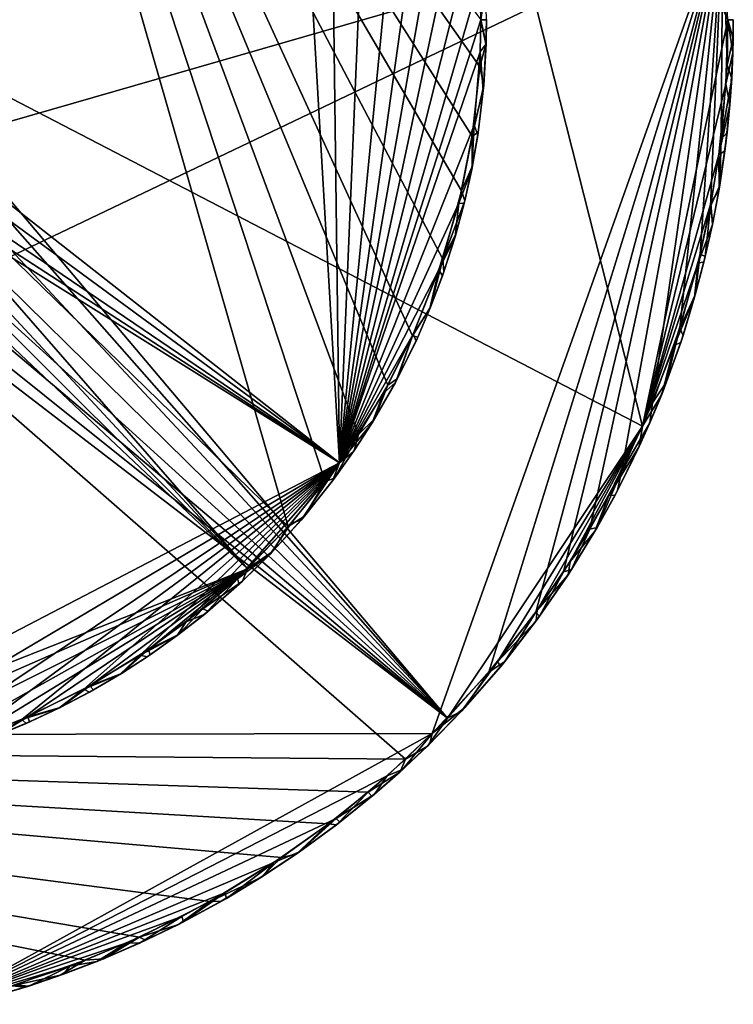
# Model space of a CAD drawing. Header units: inches. Extents: x -7.3 to 7.3, y -7.3 to 7.3.
# Tile 12 of 13: x 2.2 to 7.3, y -7.1 to 0. Entities that reach past the tile are written whole.
import ezdxf

# ---------------------------------------------------------------- set-up
doc = ezdxf.new("R2010")
doc.units = ezdxf.units.IN
doc.layers.get('0').update_dxf_attribs({"true_color": 0xc2ced6})

msp = doc.modelspace()

# ---------------------------------------------------------------- linework, layer by layer
for points in [[(6.6326, -2.9178), (0.9871, 0.0122), (4.441, 5.7256), (6.6326, -2.9178)], [(4.441, 5.7256), (7.2441, 0), (6.6326, -2.9178), (4.441, 5.7256)], [(4.0907, -3.638), (0.3764, -0.021), (1.5299, 5.2582), (4.0907, -3.638)], [(4.5949, -2.9758), (4.356, -3.3143), (1.5299, 5.2582), (4.5949, -2.9758)], [(4.8041, -2.622), (4.5949, -2.9758), (1.5299, 5.2582), (4.8041, -2.622)], [(1.5299, 5.2582), (4.356, -3.3143), (4.0907, -3.638), (1.5299, 5.2582)], [(1.5299, 5.2582), (5.4098, -0.8369), (5.3331, -1.2293), (1.5299, 5.2582)], [(5.4653, -0.3395), (5.4098, -0.8369), (1.5299, 5.2582), (5.4653, -0.3395)], [(4.8041, -2.622), (1.5299, 5.2582), (4.9816, -2.2694), (4.8041, -2.622)], [(5.2002, -1.7182), (4.9816, -2.2694), (1.5299, 5.2582), (5.2002, -1.7182)], [(5.3331, -1.2293), (5.2002, -1.7182), (1.5299, 5.2582), (5.3331, -1.2293)], [(1.5299, 5.2582), (5.4724, 0), (5.4653, -0.3395), (1.5299, 5.2582)], [(4.0565, 3.6746), (0.3764, 0.021), (4.4589, -3.1799), (4.0565, 3.6746)], [(4.4589, -3.1799), (4.3741, 3.2925), (4.0565, 3.6746), (4.4589, -3.1799)], [(4.3741, 3.2925), (4.4589, -3.1799), (4.7096, 2.7943), (4.3741, 3.2925)], [(4.7096, 2.7943), (4.4589, -3.1799), (4.9863, 2.2598), (4.7096, 2.7943)], [(4.9863, 2.2598), (4.4589, -3.1799), (5.1586, 1.8287), (4.9863, 2.2598)], [(5.1586, 1.8287), (4.4589, -3.1799), (5.2768, 1.455), (5.1586, 1.8287)], [(5.2768, 1.455), (4.4589, -3.1799), (5.3665, 1.0761), (5.2768, 1.455)], [(5.4306, 0.6876), (5.3665, 1.0761), (4.4589, -3.1799), (5.4306, 0.6876)], [(-5.1056, -5.1411), (5.1239, -5.1234), (7.2075, 0.7445), (-5.1056, -5.1411)], [(-5.1056, -5.1411), (7.2075, 0.7445), (1.0348, -1.0349), (-5.1056, -5.1411)], [(1.0348, -1.0349), (7.2075, 0.7445), (0.9871, 0.0122), (1.0348, -1.0349)], [(5.1239, -5.1234), (5.5307, -4.6827), (7.2075, 0.7445), (5.1239, -5.1234)], [(5.5307, -4.6827), (5.866, -4.2517), (7.2075, 0.7445), (5.5307, -4.6827)], [(7.2075, 0.7445), (5.866, -4.2517), (6.0651, -3.9619), (7.2075, 0.7445)], [(7.2075, 0.7445), (6.0651, -3.9619), (6.2552, -3.6553), (7.2075, 0.7445)], [(6.2552, -3.6553), (6.481, -3.2415), (7.2075, 0.7445), (6.2552, -3.6553)], [(7.2075, 0.7445), (6.481, -3.2415), (6.7035, -2.7494), (7.2075, 0.7445)], [(7.2075, 0.7445), (6.7035, -2.7494), (6.9005, -2.214), (7.2075, 0.7445)], [(6.9005, -2.214), (7.0466, -1.6832), (7.2075, 0.7445), (6.9005, -2.214)], [(7.0466, -1.6832), (7.1196, -1.3395), (7.2075, 0.7445), (7.0466, -1.6832)], [(7.2075, 0.7445), (7.1196, -1.3395), (7.1955, -0.8569), (7.2075, 0.7445)], [(7.2075, 0.7445), (7.1955, -0.8569), (7.2389, -0.3248), (7.2075, 0.7445)], [(7.2389, -0.3248), (7.2441, 0), (7.2075, 0.7445), (7.2389, -0.3248)], [(5.4656, 0.2947), (5.4306, 0.6876), (4.4589, -3.1799), (5.4656, 0.2947)], [(5.4724, 0), (5.4656, 0.2947), (4.4589, -3.1799), (5.4724, 0)], [(5.4656, 0.2947), (5.4724, 0), (5.5069, 0.2417), (5.4656, 0.2947)], [(5.4724, 0), (5.5123, 0.0006), (5.5069, 0.2417), (5.4724, 0)], [(0.3447, -0.1619), (4.4589, -3.1799), (0.3764, 0.021), (0.3447, -0.1619)], [(5.2331, -5.0116), (0.9678, -0.1791), (0.9871, 0.0122), (5.2331, -5.0116)], [(0.9871, 0.0122), (6.6326, -2.9178), (5.2331, -5.0116), (0.9871, 0.0122)], [(5.4653, -0.3395), (5.4724, 0), (5.5093, -0.176), (5.4653, -0.3395)], [(5.4724, 0), (5.5097, -0.1743), (5.5123, 0.0006), (5.4724, 0)], [(5.5118, 0), (5.5093, -0.176), (5.4724, 0), (5.5118, 0)], [(5.5097, -0.1743), (5.5093, -0.176), (5.5118, 0), (5.5097, -0.1743)], [(5.5118, 0), (5.5123, 0.0006), (5.5097, -0.1743), (5.5118, 0)], [(6.6326, -2.9178), (7.2441, 0), (7.2313, -0.4633), (6.6326, -2.9178)], [(7.2313, -0.4633), (7.2441, 0), (7.2801, -0.238), (7.2313, -0.4633)], [(7.2825, -0.1338), (7.2838, 0.0001), (7.2441, 0), (7.2825, -0.1338)], [(7.2441, 0), (7.2835, 0), (7.2801, -0.238), (7.2441, 0)], [(7.2825, -0.1338), (7.2801, -0.238), (7.2835, 0), (7.2825, -0.1338)], [(7.2835, 0), (7.2838, 0.0001), (7.2825, -0.1338), (7.2835, 0)], [(3.797, -3.9419), (0.3237, -0.2011), (0.3764, -0.021), (3.797, -3.9419)], [(0.3764, -0.021), (4.0907, -3.638), (3.797, -3.9419), (0.3764, -0.021)], [(5.4686, -0.2299), (5.4724, 0), (4.4589, -3.1799), (5.4686, -0.2299)], [(5.4724, 0), (5.4686, -0.2299), (5.5097, -0.1743), (5.4724, 0)], [(7.2389, -0.3248), (7.2825, -0.1338), (7.2441, 0), (7.2389, -0.3248)], [(7.2389, -0.3248), (7.2721, -0.4222), (7.2825, -0.1338), (7.2389, -0.3248)], [(7.2801, -0.238), (7.2825, -0.1338), (7.2721, -0.4222), (7.2801, -0.238)], [(0.1767, -0.3347), (0.3237, -0.2011), (3.797, -3.9419), (0.1767, -0.3347)], [(4.4589, -3.1799), (0.3447, -0.1619), (0.2231, -0.3041), (4.4589, -3.1799)], [(0.9678, -0.1791), (5.2331, -5.0116), (0.9122, -0.3786), (0.9678, -0.1791)], [(5.4653, -0.3395), (5.5093, -0.176), (5.493, -0.4706), (5.4653, -0.3395)], [(5.4686, -0.2299), (5.49, -0.5078), (5.5097, -0.1743), (5.4686, -0.2299)], [(5.5097, -0.1743), (5.49, -0.5078), (5.493, -0.4706), (5.5097, -0.1743)], [(5.493, -0.4706), (5.5093, -0.176), (5.5097, -0.1743), (5.493, -0.4706)], [(5.4686, -0.2299), (4.4589, -3.1799), (5.4234, -0.7572), (5.4686, -0.2299)], [(5.4686, -0.2299), (5.4234, -0.7572), (5.49, -0.5078), (5.4686, -0.2299)], [(7.2801, -0.238), (7.2589, -0.6102), (7.2313, -0.4633), (7.2801, -0.238)], [(7.2721, -0.4222), (7.2589, -0.6102), (7.2801, -0.238), (7.2721, -0.4222)], [(0.021, -0.3764), (0.1767, -0.3347), (3.797, -3.9419), (0.021, -0.3764)], [(0.2231, -0.3041), (0.1048, -0.3607), (4.4589, -3.1799), (0.2231, -0.3041)], [(5.4098, -0.8369), (5.4653, -0.3395), (5.493, -0.4706), (5.4098, -0.8369)], [(7.2389, -0.3248), (7.1955, -0.8569), (7.2721, -0.4222), (7.2389, -0.3248)], [(3.797, -3.9419), (-0.0825, -5.4722), (0.021, -0.3764), (3.797, -3.9419)], [(4.4589, -3.1799), (0.1048, -0.3607), (-0.021, -0.3764), (4.4589, -3.1799)], [(-0.021, -0.3764), (0.0534, -5.4739), (4.4589, -3.1799), (-0.021, -0.3764)], [(0.9122, -0.3786), (5.2331, -5.0116), (0.7676, -0.6235), (0.9122, -0.3786)], [(7.1955, -0.8569), (7.2394, -0.8092), (7.2721, -0.4222), (7.1955, -0.8569)], [(7.2589, -0.6102), (7.2721, -0.4222), (7.2394, -0.8092), (7.2589, -0.6102)], [(5.4098, -0.8369), (5.493, -0.4706), (5.4529, -0.8086), (5.4098, -0.8369)], [(5.4529, -0.8086), (5.493, -0.4706), (5.49, -0.5078), (5.4529, -0.8086)], [(7.1797, -0.9691), (6.6326, -2.9178), (7.2313, -0.4633), (7.1797, -0.9691)], [(7.1797, -0.9691), (7.2313, -0.4633), (7.2589, -0.6102), (7.1797, -0.9691)], [(5.4234, -0.7572), (5.4499, -0.8287), (5.49, -0.5078), (5.4234, -0.7572)], [(5.49, -0.5078), (5.4499, -0.8287), (5.4529, -0.8086), (5.49, -0.5078)], [(0.7676, -0.6235), (5.2331, -5.0116), (0.5814, -0.7958), (0.7676, -0.6235)], [(7.2589, -0.6102), (7.2224, -0.9423), (7.1797, -0.9691), (7.2589, -0.6102)], [(7.2394, -0.8092), (7.2224, -0.9423), (7.2589, -0.6102), (7.2394, -0.8092)], [(5.3133, -1.3172), (5.4234, -0.7572), (4.4589, -3.1799), (5.3133, -1.3172)], [(5.3133, -1.3172), (5.4066, -1.0746), (5.4234, -0.7572), (5.3133, -1.3172)], [(5.4234, -0.7572), (5.4066, -1.0746), (5.4499, -0.8287), (5.4234, -0.7572)], [(0.3786, -0.9122), (0.5814, -0.7958), (5.2331, -5.0116), (0.3786, -0.9122)], [(5.4098, -0.8369), (5.4105, -1.054), (5.3331, -1.2293), (5.4098, -0.8369)], [(5.4499, -0.8287), (5.4066, -1.0746), (5.4105, -1.054), (5.4499, -0.8287)], [(5.4098, -0.8369), (5.4529, -0.8086), (5.4105, -1.054), (5.4098, -0.8369)], [(5.4105, -1.054), (5.4529, -0.8086), (5.4499, -0.8287), (5.4105, -1.054)], [(7.1955, -0.8569), (7.1864, -1.1885), (7.2394, -0.8092), (7.1955, -0.8569)], [(7.2224, -0.9423), (7.2394, -0.8092), (7.1864, -1.1885), (7.2224, -0.9423)], [(0.3786, -0.9122), (5.2331, -5.0116), (0.1791, -0.9678), (0.3786, -0.9122)], [(7.1955, -0.8569), (7.1196, -1.3395), (7.1864, -1.1885), (7.1955, -0.8569)], [(-5.0268, -5.2195), (-0.0122, -0.9871), (4.931, -5.3079), (-5.0268, -5.2195)], [(-0.0122, -0.9871), (0.1791, -0.9678), (5.2331, -5.0116), (-0.0122, -0.9871)], [(5.2331, -5.0116), (4.931, -5.3079), (-0.0122, -0.9871), (5.2331, -5.0116)], [(7.1797, -0.9691), (7.1235, -1.3185), (6.6326, -2.9178), (7.1797, -0.9691)], [(7.1235, -1.3185), (7.1797, -0.9691), (7.182, -1.2157), (7.1235, -1.3185)], [(7.1797, -0.9691), (7.2224, -0.9423), (7.182, -1.2157), (7.1797, -0.9691)], [(7.1864, -1.1885), (7.182, -1.2157), (7.2224, -0.9423), (7.1864, -1.1885)], [(5.3331, -1.2293), (5.4105, -1.054), (5.3573, -1.2988), (5.3331, -1.2293)], [(5.3573, -1.2988), (5.4105, -1.054), (5.4066, -1.0746), (5.3573, -1.2988)], [(5.3133, -1.3172), (5.3525, -1.3185), (5.4066, -1.0746), (5.3133, -1.3172)], [(5.4066, -1.0746), (5.3525, -1.3185), (5.3573, -1.2988), (5.4066, -1.0746)], [(7.1196, -1.3395), (7.1362, -1.4569), (7.1864, -1.1885), (7.1196, -1.3395)], [(7.182, -1.2157), (7.1864, -1.1885), (7.1362, -1.4569), (7.182, -1.2157)], [(5.2002, -1.7182), (5.3331, -1.2293), (5.3573, -1.2988), (5.2002, -1.7182)], [(7.182, -1.2157), (7.1339, -1.4686), (7.1235, -1.3185), (7.182, -1.2157)], [(7.1362, -1.4569), (7.1339, -1.4686), (7.182, -1.2157), (7.1362, -1.4569)], [(5.3133, -1.3172), (4.4589, -3.1799), (5.1719, -1.7959), (5.3133, -1.3172)], [(5.3133, -1.3172), (5.1719, -1.7959), (5.2871, -1.5594), (5.3133, -1.3172)], [(5.2002, -1.7182), (5.3573, -1.2988), (5.2929, -1.5393), (5.2002, -1.7182)], [(5.3133, -1.3172), (5.2871, -1.5594), (5.3525, -1.3185), (5.3133, -1.3172)], [(5.3525, -1.3185), (5.2871, -1.5594), (5.2929, -1.5393), (5.3525, -1.3185)], [(5.2929, -1.5393), (5.3573, -1.2988), (5.3525, -1.3185), (5.2929, -1.5393)], [(7.1235, -1.3185), (7.0326, -1.7442), (6.6326, -2.9178), (7.1235, -1.3185)], [(7.0326, -1.7442), (7.1235, -1.3185), (7.1339, -1.4686), (7.0326, -1.7442)], [(7.1196, -1.3395), (7.0466, -1.6832), (7.0829, -1.7005), (7.1196, -1.3395)], [(7.0829, -1.7005), (7.1362, -1.4569), (7.1196, -1.3395), (7.0829, -1.7005)], [(7.0326, -1.7442), (7.1339, -1.4686), (7.0733, -1.7396), (7.0326, -1.7442)], [(7.0829, -1.7005), (7.0733, -1.7396), (7.1339, -1.4686), (7.0829, -1.7005)], [(7.1339, -1.4686), (7.1362, -1.4569), (7.0829, -1.7005), (7.1339, -1.4686)], [(5.2002, -1.7182), (5.2929, -1.5393), (5.207, -1.8104), (5.2002, -1.7182)], [(5.207, -1.8104), (5.2929, -1.5393), (5.2871, -1.5594), (5.207, -1.8104)], [(5.1719, -1.7959), (5.1971, -1.8388), (5.2871, -1.5594), (5.1719, -1.7959)], [(5.2871, -1.5594), (5.1971, -1.8388), (5.207, -1.8104), (5.2871, -1.5594)], [(7.0466, -1.6832), (6.9005, -2.214), (7.0107, -1.9754), (7.0466, -1.6832)], [(7.0107, -1.9754), (7.0829, -1.7005), (7.0466, -1.6832), (7.0107, -1.9754)], [(4.9816, -2.2694), (5.2002, -1.7182), (5.1108, -2.0642), (4.9816, -2.2694)], [(5.2002, -1.7182), (5.207, -1.8104), (5.1108, -2.0642), (5.2002, -1.7182)], [(7.0326, -1.7442), (6.861, -2.3358), (6.6326, -2.9178), (7.0326, -1.7442)], [(6.861, -2.3358), (7.0326, -1.7442), (7.0059, -1.9924), (6.861, -2.3358)], [(7.0059, -1.9924), (7.0326, -1.7442), (7.0733, -1.7396), (7.0059, -1.9924)], [(7.0107, -1.9754), (7.0059, -1.9924), (7.0733, -1.7396), (7.0107, -1.9754)], [(7.0733, -1.7396), (7.0829, -1.7005), (7.0107, -1.9754), (7.0733, -1.7396)], [(4.9872, -2.2568), (5.1719, -1.7959), (4.4589, -3.1799), (4.9872, -2.2568)], [(5.1719, -1.7959), (4.9872, -2.2568), (5.1071, -2.0735), (5.1719, -1.7959)], [(5.1719, -1.7959), (5.1071, -2.0735), (5.1971, -1.8388), (5.1719, -1.7959)], [(5.1108, -2.0642), (5.207, -1.8104), (5.1971, -1.8388), (5.1108, -2.0642)], [(5.1971, -1.8388), (5.1071, -2.0735), (5.1108, -2.0642), (5.1971, -1.8388)], [(6.9005, -2.214), (6.923, -2.2667), (7.0107, -1.9754), (6.9005, -2.214)], [(7.0059, -1.9924), (7.0107, -1.9754), (6.923, -2.2667), (7.0059, -1.9924)], [(6.9069, -2.3162), (6.861, -2.3358), (7.0059, -1.9924), (6.9069, -2.3162)], [(6.923, -2.2667), (6.9069, -2.3162), (7.0059, -1.9924), (6.923, -2.2667)], [(5.1108, -2.0642), (5.0203, -2.2772), (4.9816, -2.2694), (5.1108, -2.0642)], [(4.9872, -2.2568), (5.0072, -2.3062), (5.1071, -2.0735), (4.9872, -2.2568)], [(5.1071, -2.0735), (5.0072, -2.3062), (5.0203, -2.2772), (5.1071, -2.0735)], [(5.0203, -2.2772), (5.1108, -2.0642), (5.1071, -2.0735), (5.0203, -2.2772)], [(4.9872, -2.2568), (4.4589, -3.1799), (4.7733, -2.6805), (4.9872, -2.2568)], [(4.9872, -2.2568), (4.7733, -2.6805), (4.8592, -2.6045), (4.9872, -2.2568)], [(4.9872, -2.2568), (4.8592, -2.6045), (5.0072, -2.3062), (4.9872, -2.2568)], [(6.9005, -2.214), (6.7035, -2.7494), (6.8051, -2.5977), (6.9005, -2.214)], [(6.9005, -2.214), (6.8051, -2.5977), (6.923, -2.2667), (6.9005, -2.214)], [(4.8746, -2.5753), (4.8041, -2.622), (4.9816, -2.2694), (4.8746, -2.5753)], [(5.0072, -2.3062), (4.8592, -2.6045), (4.8746, -2.5753), (5.0072, -2.3062)], [(4.9816, -2.2694), (5.0203, -2.2772), (4.8746, -2.5753), (4.9816, -2.2694)], [(4.8746, -2.5753), (5.0203, -2.2772), (5.0072, -2.3062), (4.8746, -2.5753)], [(6.7699, -2.6896), (6.861, -2.3358), (6.9069, -2.3162), (6.7699, -2.6896)], [(6.8051, -2.5977), (6.7699, -2.6896), (6.9069, -2.3162), (6.8051, -2.5977)], [(6.9069, -2.3162), (6.923, -2.2667), (6.8051, -2.5977), (6.9069, -2.3162)], [(6.6326, -2.9178), (6.861, -2.3358), (6.7699, -2.6896), (6.6326, -2.9178)], [(4.7733, -2.6805), (4.6928, -2.8928), (4.8592, -2.6045), (4.7733, -2.6805)], [(4.8592, -2.6045), (4.6928, -2.8928), (4.7093, -2.8656), (4.8592, -2.6045)], [(4.8041, -2.622), (4.8746, -2.5753), (4.7093, -2.8656), (4.8041, -2.622)], [(4.7093, -2.8656), (4.8746, -2.5753), (4.8592, -2.6045), (4.7093, -2.8656)], [(6.7035, -2.7494), (6.6852, -2.8929), (6.8051, -2.5977), (6.7035, -2.7494)], [(6.7699, -2.6896), (6.8051, -2.5977), (6.6852, -2.8929), (6.7699, -2.6896)], [(4.4589, -3.1799), (4.6928, -2.8928), (4.7733, -2.6805), (4.4589, -3.1799)], [(4.5949, -2.9758), (4.8041, -2.622), (4.7093, -2.8656), (4.5949, -2.9758)], [(6.481, -3.2415), (6.6852, -2.8929), (6.7035, -2.7494), (6.481, -3.2415)], [(6.6093, -3.0641), (6.6326, -2.9178), (6.7699, -2.6896), (6.6093, -3.0641)], [(6.6852, -2.8929), (6.6093, -3.0641), (6.7699, -2.6896), (6.6852, -2.8929)], [(4.4589, -3.1799), (4.5567, -3.1016), (4.6928, -2.8928), (4.4589, -3.1799)], [(4.6928, -2.8928), (4.5567, -3.1016), (4.5629, -3.0926), (4.6928, -2.8928)], [(4.7093, -2.8656), (4.5629, -3.0926), (4.5949, -2.9758), (4.7093, -2.8656)], [(4.5629, -3.0926), (4.7093, -2.8656), (4.6928, -2.8928), (4.5629, -3.0926)], [(6.481, -3.2415), (6.5684, -3.1478), (6.6852, -2.8929), (6.481, -3.2415)], [(6.6093, -3.0641), (6.6852, -2.8929), (6.5684, -3.1478), (6.6093, -3.0641)], [(5.5925, -4.6083), (5.2331, -5.0116), (6.6326, -2.9178), (5.5925, -4.6083)], [(5.8758, -4.2376), (5.5925, -4.6083), (6.6326, -2.9178), (5.8758, -4.2376)], [(5.8758, -4.2376), (6.6326, -2.9178), (6.1133, -3.8887), (5.8758, -4.2376)], [(6.3914, -3.4147), (6.1133, -3.8887), (6.6326, -2.9178), (6.3914, -3.4147)], [(6.3914, -3.4147), (6.6326, -2.9178), (6.6093, -3.0641), (6.3914, -3.4147)], [(4.356, -3.3143), (4.5949, -2.9758), (4.4228, -3.2906), (4.356, -3.3143)], [(4.5949, -2.9758), (4.5629, -3.0926), (4.4228, -3.2906), (4.5949, -2.9758)], [(4.4589, -3.1799), (4.4086, -3.31), (4.5567, -3.1016), (4.4589, -3.1799)], [(4.5567, -3.1016), (4.4086, -3.31), (4.4228, -3.2906), (4.5567, -3.1016)], [(4.4228, -3.2906), (4.5629, -3.0926), (4.5567, -3.1016), (4.4228, -3.2906)], [(6.4351, -3.413), (6.3914, -3.4147), (6.6093, -3.0641), (6.4351, -3.413)], [(6.4539, -3.3778), (6.4351, -3.413), (6.6093, -3.0641), (6.4539, -3.3778)], [(6.6093, -3.0641), (6.5684, -3.1478), (6.4539, -3.3778), (6.6093, -3.0641)], [(6.481, -3.2415), (6.4539, -3.3778), (6.5684, -3.1478), (6.481, -3.2415)], [(0.6465, -5.4382), (4.4589, -3.1799), (0.0534, -5.4739), (0.6465, -5.4382)], [(0.6465, -5.4382), (1.2437, -5.3318), (4.4589, -3.1799), (0.6465, -5.4382)], [(1.2437, -5.3318), (1.721, -5.1967), (4.4589, -3.1799), (1.2437, -5.3318)], [(4.4589, -3.1799), (1.721, -5.1967), (2.179, -5.0225), (4.4589, -3.1799)], [(4.4589, -3.1799), (2.179, -5.0225), (2.6231, -4.8046), (4.4589, -3.1799)], [(4.4589, -3.1799), (2.6231, -4.8046), (3.0281, -4.5606), (4.4589, -3.1799)], [(4.4589, -3.1799), (3.0281, -4.5606), (3.3576, -4.3219), (4.4589, -3.1799)], [(3.3576, -4.3219), (3.7263, -4.0123), (4.4589, -3.1799), (3.3576, -4.3219)], [(4.4589, -3.1799), (3.7263, -4.0123), (4.1119, -3.6138), (4.4589, -3.1799)], [(4.4589, -3.1799), (4.1119, -3.6138), (4.184, -3.591), (4.4589, -3.1799)], [(4.4589, -3.1799), (4.184, -3.591), (4.4086, -3.31), (4.4589, -3.1799)], [(6.481, -3.2415), (6.2552, -3.6553), (6.3068, -3.6439), (6.481, -3.2415)], [(6.481, -3.2415), (6.3068, -3.6439), (6.4539, -3.3778), (6.481, -3.2415)], [(4.0907, -3.638), (4.356, -3.3143), (4.2077, -3.5626), (4.0907, -3.638)], [(4.4086, -3.31), (4.184, -3.591), (4.2077, -3.5626), (4.4086, -3.31)], [(4.356, -3.3143), (4.4228, -3.2906), (4.2077, -3.5626), (4.356, -3.3143)], [(4.2077, -3.5626), (4.4228, -3.2906), (4.4086, -3.31), (4.2077, -3.5626)], [(6.4351, -3.413), (6.4539, -3.3778), (6.3068, -3.6439), (6.4351, -3.413)], [(6.1133, -3.8887), (6.3914, -3.4147), (6.2914, -3.6703), (6.1133, -3.8887)], [(6.3914, -3.4147), (6.4351, -3.413), (6.2914, -3.6703), (6.3914, -3.4147)], [(6.3068, -3.6439), (6.2914, -3.6703), (6.4351, -3.413), (6.3068, -3.6439)], [(4.1119, -3.6138), (3.9599, -3.835), (4.184, -3.591), (4.1119, -3.6138)], [(4.184, -3.591), (3.9599, -3.835), (3.9759, -3.8182), (4.184, -3.591)], [(4.0907, -3.638), (4.2077, -3.5626), (3.9759, -3.8182), (4.0907, -3.638)], [(3.9759, -3.8182), (4.2077, -3.5626), (4.184, -3.591), (3.9759, -3.8182)], [(4.1119, -3.6138), (3.7263, -4.0123), (3.9599, -3.835), (4.1119, -3.6138)], [(3.9759, -3.8182), (3.797, -3.9419), (4.0907, -3.638), (3.9759, -3.8182)], [(6.2552, -3.6553), (6.0651, -3.9619), (6.1238, -3.9454), (6.2552, -3.6553)], [(6.0987, -3.9845), (6.1133, -3.8887), (6.2914, -3.6703), (6.0987, -3.9845)], [(6.1238, -3.9454), (6.0987, -3.9845), (6.2914, -3.6703), (6.1238, -3.9454)], [(6.2552, -3.6553), (6.1238, -3.9454), (6.3068, -3.6439), (6.2552, -3.6553)], [(6.2914, -3.6703), (6.3068, -3.6439), (6.1238, -3.9454), (6.2914, -3.6703)], [(3.7388, -4.0516), (3.9599, -3.835), (3.7263, -4.0123), (3.7388, -4.0516)], [(3.9599, -3.835), (3.7388, -4.0516), (3.7634, -4.0285), (3.9599, -3.835)], [(3.7634, -4.0285), (3.797, -3.9419), (3.9759, -3.8182), (3.7634, -4.0285)], [(3.7634, -4.0285), (3.9759, -3.8182), (3.9599, -3.835), (3.7634, -4.0285)], [(-0.0825, -5.4722), (3.797, -3.9419), (0.3178, -5.4648), (-0.0825, -5.4722)], [(3.797, -3.9419), (0.8816, -5.4046), (0.3178, -5.4648), (3.797, -3.9419)], [(3.797, -3.9419), (1.3836, -5.2953), (0.8816, -5.4046), (3.797, -3.9419)], [(3.797, -3.9419), (1.7796, -5.1773), (1.3836, -5.2953), (3.797, -3.9419)], [(1.7796, -5.1773), (3.797, -3.9419), (2.2218, -5.003), (1.7796, -5.1773)], [(2.2218, -5.003), (3.797, -3.9419), (2.6673, -4.7811), (2.2218, -5.003)], [(3.797, -3.9419), (3.0878, -4.52), (2.6673, -4.7811), (3.797, -3.9419)], [(3.477, -4.2284), (3.0878, -4.52), (3.797, -3.9419), (3.477, -4.2284)], [(3.477, -4.2284), (3.797, -3.9419), (3.7634, -4.0285), (3.477, -4.2284)], [(5.8758, -4.2376), (6.1133, -3.8887), (6.0987, -3.9845), (5.8758, -4.2376)], [(6.0651, -3.9619), (5.893, -4.2814), (6.1238, -3.9454), (6.0651, -3.9619)], [(6.0987, -3.9845), (6.1238, -3.9454), (5.893, -4.2814), (6.0987, -3.9845)], [(3.7263, -4.0123), (3.3576, -4.3219), (3.4913, -4.2661), (3.7263, -4.0123)], [(3.7263, -4.0123), (3.4913, -4.2661), (3.7388, -4.0516), (3.7263, -4.0123)], [(6.0651, -3.9619), (5.866, -4.2517), (5.893, -4.2814), (6.0651, -3.9619)], [(5.8689, -4.3143), (5.8758, -4.2376), (6.0987, -3.9845), (5.8689, -4.3143)], [(5.893, -4.2814), (5.8689, -4.3143), (6.0987, -3.9845), (5.893, -4.2814)], [(3.477, -4.2284), (3.7634, -4.0285), (3.5164, -4.2453), (3.477, -4.2284)], [(3.7388, -4.0516), (3.4913, -4.2661), (3.5164, -4.2453), (3.7388, -4.0516)], [(3.5164, -4.2453), (3.7634, -4.0285), (3.7388, -4.0516), (3.5164, -4.2453)], [(3.0878, -4.52), (3.477, -4.2284), (3.3042, -4.4118), (3.0878, -4.52)], [(3.5164, -4.2453), (3.3042, -4.4118), (3.477, -4.2284), (3.5164, -4.2453)], [(5.5925, -4.6083), (5.8758, -4.2376), (5.8689, -4.3143), (5.5925, -4.6083)], [(3.3576, -4.3219), (3.2944, -4.419), (3.4913, -4.2661), (3.3576, -4.3219)], [(3.4913, -4.2661), (3.2944, -4.419), (3.3042, -4.4118), (3.4913, -4.2661)], [(3.3042, -4.4118), (3.5164, -4.2453), (3.4913, -4.2661), (3.3042, -4.4118)], [(5.866, -4.2517), (5.5307, -4.6827), (5.6439, -4.6068), (5.866, -4.2517)], [(5.866, -4.2517), (5.6439, -4.6068), (5.893, -4.2814), (5.866, -4.2517)], [(5.8689, -4.3143), (5.893, -4.2814), (5.6439, -4.6068), (5.8689, -4.3143)], [(3.0281, -4.5606), (3.2944, -4.419), (3.3576, -4.3219), (3.0281, -4.5606)], [(5.5925, -4.6083), (5.8689, -4.3143), (5.6156, -4.6409), (5.5925, -4.6083)], [(5.6439, -4.6068), (5.6156, -4.6409), (5.8689, -4.3143), (5.6439, -4.6068)], [(3.0281, -4.5606), (3.0791, -4.5724), (3.2944, -4.419), (3.0281, -4.5606)], [(3.2944, -4.419), (3.0791, -4.5724), (3.1004, -4.5581), (3.2944, -4.419)], [(3.3042, -4.4118), (3.1004, -4.5581), (3.0878, -4.52), (3.3042, -4.4118)], [(3.1004, -4.5581), (3.3042, -4.4118), (3.2944, -4.419), (3.1004, -4.5581)], [(2.6673, -4.7811), (3.0878, -4.52), (2.8931, -4.6915), (2.6673, -4.7811)], [(3.0878, -4.52), (3.1004, -4.5581), (2.8931, -4.6915), (3.0878, -4.52)], [(3.0281, -4.5606), (2.6231, -4.8046), (2.8834, -4.6975), (3.0281, -4.5606)], [(3.0281, -4.5606), (2.8834, -4.6975), (3.0791, -4.5724), (3.0281, -4.5606)], [(3.0791, -4.5724), (2.8834, -4.6975), (2.8931, -4.6915), (3.0791, -4.5724)], [(2.8931, -4.6915), (3.1004, -4.5581), (3.0791, -4.5724), (2.8931, -4.6915)], [(5.2331, -5.0116), (5.5925, -4.6083), (5.3329, -4.9632), (5.2331, -5.0116)], [(5.6156, -4.6409), (5.3329, -4.9632), (5.5925, -4.6083), (5.6156, -4.6409)], [(5.3586, -4.935), (5.3329, -4.9632), (5.6156, -4.6409), (5.3586, -4.935)], [(5.5307, -4.6827), (5.3586, -4.935), (5.6439, -4.6068), (5.5307, -4.6827)], [(5.6156, -4.6409), (5.6439, -4.6068), (5.3586, -4.935), (5.6156, -4.6409)], [(2.6231, -4.8046), (2.6651, -4.8256), (2.8834, -4.6975), (2.6231, -4.8046)], [(2.8834, -4.6975), (2.6651, -4.8256), (2.6936, -4.8096), (2.8834, -4.6975)], [(2.6673, -4.7811), (2.8931, -4.6915), (2.6936, -4.8096), (2.6673, -4.7811)], [(2.6936, -4.8096), (2.8931, -4.6915), (2.8834, -4.6975), (2.6936, -4.8096)], [(5.5307, -4.6827), (5.1239, -5.1234), (5.3586, -4.935), (5.5307, -4.6827)], [(2.6231, -4.8046), (2.179, -5.0225), (2.4441, -4.9405), (2.6231, -4.8046)], [(2.2218, -5.003), (2.6673, -4.7811), (2.4548, -4.9352), (2.2218, -5.003)], [(2.6231, -4.8046), (2.4441, -4.9405), (2.6651, -4.8256), (2.6231, -4.8046)], [(2.6936, -4.8096), (2.4548, -4.9352), (2.6673, -4.7811), (2.6936, -4.8096)], [(2.6651, -4.8256), (2.4441, -4.9405), (2.4548, -4.9352), (2.6651, -4.8256)], [(2.4548, -4.9352), (2.6936, -4.8096), (2.6651, -4.8256), (2.4548, -4.9352)], [(2.179, -5.0225), (2.2096, -5.0506), (2.4441, -4.9405), (2.179, -5.0225)], [(2.4441, -4.9405), (2.2096, -5.0506), (2.234, -5.0396), (2.4441, -4.9405)], [(2.2218, -5.003), (2.4548, -4.9352), (2.234, -5.0396), (2.2218, -5.003)], [(2.234, -5.0396), (2.4548, -4.9352), (2.4441, -4.9405), (2.234, -5.0396)], [(5.1239, -5.1234), (5.1065, -5.1948), (5.3586, -4.935), (5.1239, -5.1234)], [(5.3329, -4.9632), (5.3586, -4.935), (5.1065, -5.1948), (5.3329, -4.9632)], [(1.7796, -5.1773), (2.2218, -5.003), (1.997, -5.1376), (1.7796, -5.1773)], [(2.2218, -5.003), (2.234, -5.0396), (1.997, -5.1376), (2.2218, -5.003)], [(4.931, -5.3079), (5.2331, -5.0116), (5.0886, -5.2125), (4.931, -5.3079)], [(5.0886, -5.2125), (5.2331, -5.0116), (5.3329, -4.9632), (5.0886, -5.2125)], [(5.1065, -5.1948), (5.0886, -5.2125), (5.3329, -4.9632), (5.1065, -5.1948)], [(2.179, -5.0225), (1.721, -5.1967), (1.9866, -5.1416), (2.179, -5.0225)], [(2.179, -5.0225), (1.9866, -5.1416), (2.2096, -5.0506), (2.179, -5.0225)], [(2.2096, -5.0506), (1.9866, -5.1416), (1.997, -5.1376), (2.2096, -5.0506)], [(1.997, -5.1376), (2.234, -5.0396), (2.2096, -5.0506), (1.997, -5.1376)], [(5.1239, -5.1234), (-5.1056, -5.1411), (1.6054, -7.066), (5.1239, -5.1234)], [(1.6054, -7.066), (4.8004, -5.4264), (5.1239, -5.1234), (1.6054, -7.066)], [(4.8004, -5.4264), (4.9103, -5.3802), (5.1239, -5.1234), (4.8004, -5.4264)], [(5.1239, -5.1234), (4.9103, -5.3802), (5.1065, -5.1948), (5.1239, -5.1234)], [(4.6635, -5.5447), (4.3796, -5.7709), (-5.0268, -5.2195), (4.6635, -5.5447)], [(-5.0268, -5.2195), (4.3796, -5.7709), (4.0431, -6.0122), (-5.0268, -5.2195)], [(4.931, -5.3079), (4.6635, -5.5447), (-5.0268, -5.2195), (4.931, -5.3079)], [(-5.0268, -5.2195), (2.6334, -6.7501), (2.1108, -6.9324), (-5.0268, -5.2195)], [(3.0237, -6.5837), (-5.0268, -5.2195), (3.5305, -6.3294), (3.0237, -6.5837)], [(2.6334, -6.7501), (-5.0268, -5.2195), (3.0237, -6.5837), (2.6334, -6.7501)], [(-5.0268, -5.2195), (4.0431, -6.0122), (3.5305, -6.3294), (-5.0268, -5.2195)], [(4.8924, -5.3966), (4.931, -5.3079), (5.0886, -5.2125), (4.8924, -5.3966)], [(4.9103, -5.3802), (4.8924, -5.3966), (5.0886, -5.2125), (4.9103, -5.3802)], [(5.0886, -5.2125), (5.1065, -5.1948), (4.9103, -5.3802), (5.0886, -5.2125)], [(4.6635, -5.5447), (4.931, -5.3079), (4.8924, -5.3966), (4.6635, -5.5447)], [(4.434, -5.7315), (4.8004, -5.4264), (1.6054, -7.066), (4.434, -5.7315)], [(4.7097, -5.5568), (4.8004, -5.4264), (4.434, -5.7315), (4.7097, -5.5568)], [(4.6908, -5.5727), (4.6635, -5.5447), (4.8924, -5.3966), (4.6908, -5.5727)], [(4.7097, -5.5568), (4.6908, -5.5727), (4.8924, -5.3966), (4.7097, -5.5568)], [(4.8004, -5.4264), (4.7097, -5.5568), (4.9103, -5.3802), (4.8004, -5.4264)], [(4.8924, -5.3966), (4.9103, -5.3802), (4.7097, -5.5568), (4.8924, -5.3966)], [(4.3796, -5.7709), (4.6635, -5.5447), (4.4357, -5.7784), (4.3796, -5.7709)], [(4.434, -5.7315), (4.4605, -5.7591), (4.7097, -5.5568), (4.434, -5.7315)], [(4.6908, -5.5727), (4.4357, -5.7784), (4.6635, -5.5447), (4.6908, -5.5727)], [(4.4605, -5.7591), (4.4357, -5.7784), (4.6908, -5.5727), (4.4605, -5.7591)], [(4.6908, -5.5727), (4.7097, -5.5568), (4.4605, -5.7591), (4.6908, -5.5727)], [(3.988, -6.049), (4.434, -5.7315), (1.6054, -7.066), (3.988, -6.049)], [(4.434, -5.7315), (3.988, -6.049), (4.1722, -5.9709), (4.434, -5.7315)], [(4.0431, -6.0122), (4.3796, -5.7709), (4.1465, -5.9889), (4.0431, -6.0122)], [(4.1465, -5.9889), (4.3796, -5.7709), (4.4357, -5.7784), (4.1465, -5.9889)], [(4.1722, -5.9709), (4.1465, -5.9889), (4.4357, -5.7784), (4.1722, -5.9709)], [(4.434, -5.7315), (4.1722, -5.9709), (4.4605, -5.7591), (4.434, -5.7315)], [(4.4357, -5.7784), (4.4605, -5.7591), (4.1722, -5.9709), (4.4357, -5.7784)], [(3.8928, -6.1563), (4.0431, -6.0122), (4.1465, -5.9889), (3.8928, -6.1563)], [(3.9139, -6.1428), (3.8928, -6.1563), (4.1465, -5.9889), (3.9139, -6.1428)], [(3.988, -6.049), (3.9139, -6.1428), (4.1722, -5.9709), (3.988, -6.049)], [(4.1465, -5.9889), (4.1722, -5.9709), (3.9139, -6.1428), (4.1465, -5.9889)], [(3.988, -6.049), (1.6054, -7.066), (3.6366, -6.2657), (3.988, -6.049)], [(3.5305, -6.3294), (4.0431, -6.0122), (3.8928, -6.1563), (3.5305, -6.3294)], [(3.988, -6.049), (3.6366, -6.2657), (3.647, -6.3058), (3.988, -6.049)], [(3.647, -6.3058), (3.9139, -6.1428), (3.988, -6.049), (3.647, -6.3058)], [(3.8928, -6.1563), (3.9139, -6.1428), (3.647, -6.3058), (3.8928, -6.1563)], [(3.8928, -6.1563), (3.6103, -6.3268), (3.5305, -6.3294), (3.8928, -6.1563)], [(3.647, -6.3058), (3.6103, -6.3268), (3.8928, -6.1563), (3.647, -6.3058)], [(1.6054, -7.066), (3.3281, -6.4354), (3.6366, -6.2657), (1.6054, -7.066)], [(3.6366, -6.2657), (3.3281, -6.4354), (3.3386, -6.4742), (3.6366, -6.2657)], [(3.3386, -6.4742), (3.647, -6.3058), (3.6366, -6.2657), (3.3386, -6.4742)], [(3.0237, -6.5837), (3.5305, -6.3294), (3.3025, -6.4926), (3.0237, -6.5837)], [(3.3025, -6.4926), (3.5305, -6.3294), (3.6103, -6.3268), (3.3025, -6.4926)], [(3.3386, -6.4742), (3.3025, -6.4926), (3.6103, -6.3268), (3.3386, -6.4742)], [(3.6103, -6.3268), (3.647, -6.3058), (3.3386, -6.4742), (3.6103, -6.3268)], [(3.3281, -6.4354), (1.6054, -7.066), (2.9324, -6.6256), (3.3281, -6.4354)], [(3.3281, -6.4354), (2.9324, -6.6256), (3.0242, -6.6273), (3.3281, -6.4354)], [(3.0674, -6.6065), (3.0237, -6.5837), (3.3025, -6.4926), (3.0674, -6.6065)], [(3.0242, -6.6273), (3.3386, -6.4742), (3.3281, -6.4354), (3.0242, -6.6273)], [(3.3025, -6.4926), (3.3386, -6.4742), (3.0242, -6.6273), (3.3025, -6.4926)], [(3.0242, -6.6273), (3.0674, -6.6065), (3.3025, -6.4926), (3.0242, -6.6273)], [(2.9324, -6.6256), (1.6054, -7.066), (2.5232, -6.7913), (2.9324, -6.6256)], [(2.7174, -6.7581), (2.9324, -6.6256), (2.5232, -6.7913), (2.7174, -6.7581)], [(2.6334, -6.7501), (3.0237, -6.5837), (2.7639, -6.7403), (2.6334, -6.7501)], [(2.7174, -6.7581), (3.0242, -6.6273), (2.9324, -6.6256), (2.7174, -6.7581)], [(3.0242, -6.6273), (2.7174, -6.7581), (2.7639, -6.7403), (3.0242, -6.6273)], [(2.7639, -6.7403), (3.0237, -6.5837), (3.0674, -6.6065), (2.7639, -6.7403)], [(2.7639, -6.7403), (3.0674, -6.6065), (3.0242, -6.6273), (2.7639, -6.7403)], [(2.1108, -6.9324), (2.6334, -6.7501), (2.4551, -6.8578), (2.1108, -6.9324)], [(2.4551, -6.8578), (2.6334, -6.7501), (2.7639, -6.7403), (2.4551, -6.8578)], [(2.4768, -6.8499), (2.4551, -6.8578), (2.7639, -6.7403), (2.4768, -6.8499)], [(2.7639, -6.7403), (2.7174, -6.7581), (2.4768, -6.8499), (2.7639, -6.7403)], [(2.5232, -6.7913), (2.4768, -6.8499), (2.7174, -6.7581), (2.5232, -6.7913)], [(2.5232, -6.7913), (1.6054, -7.066), (2.127, -6.9263), (2.5232, -6.7913)], [(2.5232, -6.7913), (2.127, -6.9263), (2.2286, -6.9348), (2.5232, -6.7913)], [(2.5232, -6.7913), (2.2286, -6.9348), (2.4768, -6.8499), (2.5232, -6.7913)], [(2.4551, -6.8578), (2.4768, -6.8499), (2.2286, -6.9348), (2.4551, -6.8578)], [(2.1108, -6.9324), (2.4551, -6.8578), (2.2014, -6.9434), (2.1108, -6.9324)], [(2.2286, -6.9348), (2.2014, -6.9434), (2.4551, -6.8578), (2.2286, -6.9348)], [(1.8377, -7.0493), (2.1108, -6.9324), (2.2014, -6.9434), (1.8377, -7.0493)], [(1.8825, -7.0372), (1.8377, -7.0493), (2.2014, -6.9434), (1.8825, -7.0372)], [(2.127, -6.9263), (1.8825, -7.0372), (2.2286, -6.9348), (2.127, -6.9263)], [(2.2014, -6.9434), (2.2286, -6.9348), (1.8825, -7.0372), (2.2014, -6.9434)]]:
    msp.add_lwpolyline(points)

doc.saveas('drawing.dxf')
